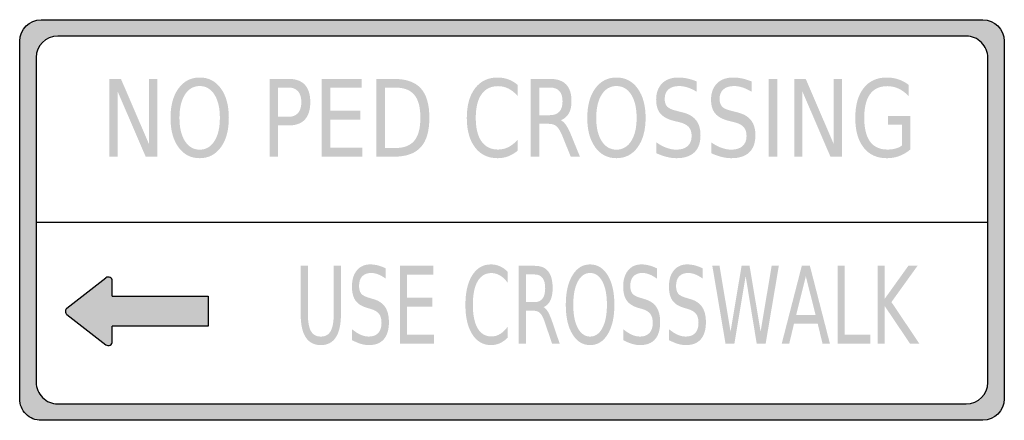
# Model space of a CAD drawing. Header units: inches. Extents: x -0.5 to 0.5, y -0.204 to 0.204.
import ezdxf

# ---------------------------------------------------------------- set-up
doc = ezdxf.new("R2010")
doc.units = ezdxf.units.IN
doc.header["$MEASUREMENT"] = 0

msp = doc.modelspace()

# ---------------------------------------------------------------- hatches: boundary and pattern name
h = msp.add_hatch(color=7)
edge = h.paths.add_edge_path()
edge.add_line((-0.47812, 0.20364), (0.47812, 0.20364))
edge.add_spline(control_points=[(0.47812, 0.20364), (0.4902, 0.20364), (0.5, 0.19385), (0.5, 0.18176)], knot_values=[0, 0, 0, 0, 1, 1, 1, 1], degree=3, periodic=0)
edge.add_line((0.5, 0.18176), (0.5, -0.18176))
edge.add_spline(control_points=[(0.5, -0.18176), (0.5, -0.19385), (0.4902, -0.20364), (0.47812, -0.20364)], knot_values=[0, 0, 0, 0, 1, 1, 1, 1], degree=3, periodic=0)
edge.add_line((0.47812, -0.20364), (-0.47812, -0.20364))
edge.add_spline(control_points=[(-0.47812, -0.20364), (-0.48392, -0.20364), (-0.48949, -0.20134), (-0.49359, -0.19724), (-0.49769, -0.19313), (-0.5, -0.18757), (-0.5, -0.18176)], knot_values=[0, 0, 0, 0, 1, 1, 1, 2, 2, 2, 2], degree=3, periodic=0)
edge.add_line((-0.5, -0.18176), (-0.5, 0.18176))
edge.add_spline(control_points=[(-0.5, 0.18176), (-0.5, 0.19385), (-0.4902, 0.20364), (-0.47812, 0.20364)], knot_values=[0, 0, 0, 0, 1, 1, 1, 1], degree=3, periodic=0)
edge = h.paths.add_edge_path(flags=0)
edge.add_line((0.46139, 0.18692), (-0.46139, 0.18692))
edge.add_spline(control_points=[(-0.46139, 0.18692), (-0.47348, 0.18692), (-0.48328, 0.17712), (-0.48328, 0.16504)], knot_values=[0, 0, 0, 0, 1, 1, 1, 1], degree=3, periodic=0)
edge.add_line((-0.48328, 0.16504), (-0.48328, -0.16504))
edge.add_spline(control_points=[(-0.48328, -0.16504), (-0.48328, -0.17084), (-0.48097, -0.17641), (-0.47687, -0.18051), (-0.47276, -0.18462), (-0.4672, -0.18692), (-0.46139, -0.18692)], knot_values=[0, 0, 0, 0, 1, 1, 1, 2, 2, 2, 2], degree=3, periodic=0)
edge.add_line((-0.46139, -0.18692), (0.46139, -0.18692))
edge.add_spline(control_points=[(0.46139, -0.18692), (0.47348, -0.18692), (0.48328, -0.17712), (0.48328, -0.16504)], knot_values=[0, 0, 0, 0, 1, 1, 1, 1], degree=3, periodic=0)
edge.add_line((0.48328, -0.16504), (0.48328, 0.16504))
edge.add_spline(control_points=[(0.48328, 0.16504), (0.48328, 0.17084), (0.48097, 0.17641), (0.47687, 0.18051), (0.47276, 0.18462), (0.4672, 0.18692), (0.46139, 0.18692)], knot_values=[0, 0, 0, 0, 1, 1, 1, 2, 2, 2, 2], degree=3, periodic=0)
for points in [[(-0.40884, 0.14343), (-0.39716, 0.14343), (-0.36875, 0.07728), (-0.36875, 0.14343), (-0.36037, 0.14343), (-0.36037, 0.06436), (-0.37204, 0.06436), (-0.40045, 0.13051), (-0.40045, 0.06436), (-0.40884, 0.06436), (-0.40884, 0.14343)], [(-0.19322, 0.14343), (-0.15276, 0.14343), (-0.15276, 0.13442), (-0.18455, 0.13442), (-0.18455, 0.11102), (-0.15404, 0.11102), (-0.15404, 0.10201), (-0.18455, 0.10201), (-0.18455, 0.07337), (-0.15195, 0.07337), (-0.15195, 0.06436), (-0.19322, 0.06436), (-0.19322, 0.14343)], [(0.26075, 0.14343), (0.26942, 0.14343), (0.26942, 0.06436), (0.26075, 0.06436), (0.26075, 0.14343)], [(0.28663, 0.14343), (0.29831, 0.14343), (0.32671, 0.07728), (0.32671, 0.14343), (0.3351, 0.14343), (0.3351, 0.06436), (0.32342, 0.06436), (0.29502, 0.13051), (0.29502, 0.06436), (0.28663, 0.06436), (0.28663, 0.14343)], [(-0.11373, -0.04658), (-0.08001, -0.04658), (-0.08001, -0.05559), (-0.1065, -0.05559), (-0.1065, -0.07899), (-0.08108, -0.07899), (-0.08108, -0.088), (-0.1065, -0.088), (-0.1065, -0.11665), (-0.07934, -0.11665), (-0.07934, -0.12565), (-0.11373, -0.12565), (-0.11373, -0.04658)], [(0.20345, -0.04658), (0.21076, -0.04658), (0.22196, -0.11342), (0.23316, -0.04658), (0.24126, -0.04658), (0.2525, -0.11342), (0.2637, -0.04658), (0.27101, -0.04658), (0.25763, -0.12565), (0.24853, -0.12565), (0.23729, -0.05702), (0.22589, -0.12565), (0.21684, -0.12565), (0.20345, -0.04658)], [(0.33063, -0.04658), (0.33785, -0.04658), (0.33785, -0.11665), (0.36383, -0.11665), (0.36383, -0.12565), (0.33063, -0.12565), (0.33063, -0.04658)], [(0.37138, -0.04658), (0.3786, -0.04658), (0.3786, -0.08), (0.40255, -0.04658), (0.41185, -0.04658), (0.38536, -0.08344), (0.41371, -0.12565), (0.40422, -0.12565), (0.3786, -0.08757), (0.3786, -0.12565), (0.37138, -0.12565), (0.37138, -0.04658)]]:
    msp.add_hatch(color=7).paths.add_polyline_path(points)
h = msp.add_hatch(color=7)
edge = h.paths.add_edge_path()
edge.add_spline(control_points=[(-0.31719, 0.14486), (-0.30819, 0.14486), (-0.30101, 0.14114), (-0.29564, 0.13371), (-0.29027, 0.12628), (-0.28759, 0.11631), (-0.28759, 0.10382), (-0.28759, 0.09135), (-0.29027, 0.08141), (-0.29564, 0.07397), (-0.30101, 0.06654), (-0.30819, 0.06283), (-0.31719, 0.06283), (-0.32618, 0.06283), (-0.33337, 0.06653), (-0.33875, 0.07395), (-0.34414, 0.08136), (-0.34683, 0.09132), (-0.34683, 0.10382), (-0.34683, 0.11631), (-0.34414, 0.12628), (-0.33875, 0.13371), (-0.33337, 0.14114), (-0.32618, 0.14486), (-0.31719, 0.14486)], knot_values=[0, 0, 0, 0, 1, 1, 1, 2, 2, 2, 3, 3, 3, 4, 4, 4, 5, 5, 5, 6, 6, 6, 7, 7, 7, 8, 8, 8, 8], degree=3, periodic=0)
edge = h.paths.add_edge_path(flags=0)
edge.add_spline(control_points=[(-0.31719, 0.13617), (-0.32348, 0.13617), (-0.32847, 0.13328), (-0.33217, 0.12749), (-0.33588, 0.1217), (-0.33773, 0.11381), (-0.33773, 0.10382), (-0.33773, 0.09386), (-0.33588, 0.08599), (-0.33217, 0.0802), (-0.32847, 0.07441), (-0.32348, 0.07151), (-0.31719, 0.07151), (-0.31089, 0.07151), (-0.30591, 0.07441), (-0.30222, 0.0802), (-0.29853, 0.08599), (-0.29669, 0.09386), (-0.29669, 0.10382), (-0.29669, 0.11381), (-0.29853, 0.1217), (-0.30222, 0.12749), (-0.30591, 0.13328), (-0.31089, 0.13617), (-0.31719, 0.13617)], knot_values=[0, 0, 0, 0, 1, 1, 1, 2, 2, 2, 3, 3, 3, 4, 4, 4, 5, 5, 5, 6, 6, 6, 7, 7, 7, 8, 8, 8, 8], degree=3, periodic=0)
h = msp.add_hatch(color=7)
edge = h.paths.add_edge_path()
edge.add_line((-0.24617, 0.14343), (-0.22663, 0.14343))
edge.add_spline(control_points=[(-0.22663, 0.14343), (-0.21945, 0.14343), (-0.21402, 0.14142), (-0.21035, 0.13742), (-0.20668, 0.13341), (-0.20485, 0.12754), (-0.20485, 0.11981), (-0.20485, 0.11201), (-0.20668, 0.10611), (-0.21035, 0.10212), (-0.21402, 0.09813), (-0.21945, 0.09614), (-0.22663, 0.09614)], knot_values=[0, 0, 0, 0, 1, 1, 1, 2, 2, 2, 3, 3, 3, 4, 4, 4, 4], degree=3, periodic=0)
edge.add_line((-0.22663, 0.09614), (-0.2375, 0.09614))
edge.add_line((-0.2375, 0.09614), (-0.2375, 0.06436))
edge.add_line((-0.2375, 0.06436), (-0.24617, 0.06436))
edge.add_line((-0.24617, 0.06436), (-0.24617, 0.14343))
edge = h.paths.add_edge_path(flags=0)
edge.add_line((-0.2375, 0.13464), (-0.2375, 0.10493))
edge.add_line((-0.2375, 0.10493), (-0.22663, 0.10493))
edge.add_spline(control_points=[(-0.22663, 0.10493), (-0.22259, 0.10493), (-0.21947, 0.10622), (-0.21726, 0.10879), (-0.21506, 0.11137), (-0.21395, 0.11504), (-0.21395, 0.11981), (-0.21395, 0.12454), (-0.21506, 0.12819), (-0.21726, 0.13077), (-0.21947, 0.13335), (-0.22259, 0.13464), (-0.22663, 0.13464)], knot_values=[0, 0, 0, 0, 1, 1, 1, 2, 2, 2, 3, 3, 3, 4, 4, 4, 4], degree=3, periodic=0)
edge.add_line((-0.22663, 0.13464), (-0.2375, 0.13464))
h = msp.add_hatch(color=7)
edge = h.paths.add_edge_path()
edge.add_line((-0.13774, 0.14343), (-0.11996, 0.14343))
edge.add_spline(control_points=[(-0.11996, 0.14343), (-0.10754, 0.14343), (-0.09843, 0.14024), (-0.09263, 0.13387), (-0.08683, 0.1275), (-0.08393, 0.11753), (-0.08393, 0.10397), (-0.08393, 0.09035), (-0.08685, 0.08034), (-0.09268, 0.07395), (-0.09851, 0.06756), (-0.1076, 0.06436), (-0.11996, 0.06436)], knot_values=[0, 0, 0, 0, 1, 1, 1, 2, 2, 2, 3, 3, 3, 4, 4, 4, 4], degree=3, periodic=0)
edge.add_line((-0.11996, 0.06436), (-0.13774, 0.06436))
edge.add_line((-0.13774, 0.06436), (-0.13774, 0.14343))
edge = h.paths.add_edge_path(flags=0)
edge.add_line((-0.12907, 0.13464), (-0.12907, 0.07315))
edge.add_line((-0.12907, 0.07315), (-0.11863, 0.07315))
edge.add_spline(control_points=[(-0.11863, 0.07315), (-0.1098, 0.07315), (-0.10332, 0.07562), (-0.09921, 0.08057), (-0.09509, 0.08551), (-0.09304, 0.09331), (-0.09304, 0.10397), (-0.09304, 0.11457), (-0.09509, 0.12232), (-0.09921, 0.12725), (-0.10332, 0.13217), (-0.1098, 0.13464), (-0.11863, 0.13464)], knot_values=[0, 0, 0, 0, 1, 1, 1, 2, 2, 2, 3, 3, 3, 4, 4, 4, 4], degree=3, periodic=0)
edge.add_line((-0.11863, 0.13464), (-0.12907, 0.13464))
h = msp.add_hatch(color=7)
edge = h.paths.add_edge_path()
edge.add_line((0.00572, 0.13734), (0.00572, 0.12606))
edge.add_spline(control_points=[(0.00572, 0.12606), (0.00279, 0.12941), (-0.00032, 0.13192), (-0.00362, 0.13358), (-0.00693, 0.13524), (-0.01044, 0.13607), (-0.01416, 0.13607), (-0.02147, 0.13607), (-0.02707, 0.1333), (-0.03096, 0.12778), (-0.03485, 0.12225), (-0.0368, 0.11427), (-0.0368, 0.10382), (-0.0368, 0.0934), (-0.03485, 0.08543), (-0.03096, 0.07991), (-0.02707, 0.07438), (-0.02147, 0.07162), (-0.01416, 0.07162), (-0.01044, 0.07162), (-0.00693, 0.07245), (-0.00362, 0.07411), (-0.00032, 0.07577), (0.00279, 0.07827), (0.00572, 0.08163)], knot_values=[0, 0, 0, 0, 1, 1, 1, 2, 2, 2, 3, 3, 3, 4, 4, 4, 5, 5, 5, 6, 6, 6, 7, 7, 7, 8, 8, 8, 8], degree=3, periodic=0)
edge.add_line((0.00572, 0.08163), (0.00572, 0.07045))
edge.add_spline(control_points=[(0.00572, 0.07045), (0.0027, 0.06791), (-0.00051, 0.066), (-0.00391, 0.06473), (-0.00731, 0.06346), (-0.01089, 0.06283), (-0.01463, 0.06283), (-0.02436, 0.06283), (-0.032, 0.06649), (-0.03756, 0.07382), (-0.04312, 0.08114), (-0.0459, 0.09114), (-0.0459, 0.10382), (-0.0459, 0.11652), (-0.04312, 0.12654), (-0.03756, 0.13387), (-0.032, 0.14119), (-0.02436, 0.14486), (-0.01463, 0.14486), (-0.01082, 0.14486), (-0.00722, 0.14423), (-0.00382, 0.14298), (-0.00042, 0.14172), (0.00276, 0.13984), (0.00572, 0.13734)], knot_values=[0, 0, 0, 0, 1, 1, 1, 2, 2, 2, 3, 3, 3, 4, 4, 4, 5, 5, 5, 6, 6, 6, 7, 7, 7, 8, 8, 8, 8], degree=3, periodic=0)
h = msp.add_hatch(color=7)
edge = h.paths.add_edge_path()
edge.add_spline(control_points=[(0.04947, 0.10143), (0.05134, 0.10066), (0.05316, 0.099), (0.0549, 0.09645), (0.05665, 0.09391), (0.05841, 0.09042), (0.06019, 0.08597)], knot_values=[0, 0, 0, 0, 1, 1, 1, 2, 2, 2, 2], degree=3, periodic=0)
edge.add_line((0.06019, 0.08597), (0.06901, 0.06436))
edge.add_line((0.06901, 0.06436), (0.05967, 0.06436))
edge.add_line((0.05967, 0.06436), (0.05147, 0.08464))
edge.add_spline(control_points=[(0.05147, 0.08464), (0.04937, 0.08994), (0.04733, 0.09345), (0.04535, 0.09518), (0.04336, 0.09691), (0.04065, 0.09778), (0.03722, 0.09778)], knot_values=[0, 0, 0, 0, 1, 1, 1, 2, 2, 2, 2], degree=3, periodic=0)
edge.add_line((0.03722, 0.09778), (0.02778, 0.09778))
edge.add_line((0.02778, 0.09778), (0.02778, 0.06436))
edge.add_line((0.02778, 0.06436), (0.01911, 0.06436))
edge.add_line((0.01911, 0.06436), (0.01911, 0.14343))
edge.add_line((0.01911, 0.14343), (0.03865, 0.14343))
edge.add_spline(control_points=[(0.03865, 0.14343), (0.04599, 0.14343), (0.05146, 0.14154), (0.05505, 0.13776), (0.05864, 0.13398), (0.06043, 0.12828), (0.06043, 0.12066), (0.06043, 0.11568), (0.0595, 0.11155), (0.05764, 0.10826), (0.05578, 0.10498), (0.05306, 0.1027), (0.04947, 0.10143)], knot_values=[0, 0, 0, 0, 1, 1, 1, 2, 2, 2, 3, 3, 3, 4, 4, 4, 4], degree=3, periodic=0)
edge = h.paths.add_edge_path(flags=0)
edge.add_line((0.02778, 0.13464), (0.02778, 0.10657))
edge.add_line((0.02778, 0.10657), (0.03865, 0.10657))
edge.add_spline(control_points=[(0.03865, 0.10657), (0.04284, 0.10657), (0.04601, 0.10776), (0.04813, 0.11014), (0.05026, 0.11253), (0.05133, 0.11603), (0.05133, 0.12066), (0.05133, 0.12528), (0.05026, 0.12877), (0.04813, 0.13111), (0.04601, 0.13346), (0.04284, 0.13464), (0.03865, 0.13464)], knot_values=[0, 0, 0, 0, 1, 1, 1, 2, 2, 2, 3, 3, 3, 4, 4, 4, 4], degree=3, periodic=0)
edge.add_line((0.03865, 0.13464), (0.02778, 0.13464))
h = msp.add_hatch(color=7)
edge = h.paths.add_edge_path()
edge.add_spline(control_points=[(0.10609, 0.14486), (0.11508, 0.14486), (0.12226, 0.14114), (0.12763, 0.13371), (0.133, 0.12628), (0.13569, 0.11631), (0.13569, 0.10382), (0.13569, 0.09135), (0.133, 0.08141), (0.12763, 0.07397), (0.12226, 0.06654), (0.11508, 0.06283), (0.10609, 0.06283), (0.0971, 0.06283), (0.08991, 0.06653), (0.08452, 0.07395), (0.07914, 0.08136), (0.07645, 0.09132), (0.07645, 0.10382), (0.07645, 0.11631), (0.07914, 0.12628), (0.08452, 0.13371), (0.08991, 0.14114), (0.0971, 0.14486), (0.10609, 0.14486)], knot_values=[0, 0, 0, 0, 1, 1, 1, 2, 2, 2, 3, 3, 3, 4, 4, 4, 5, 5, 5, 6, 6, 6, 7, 7, 7, 8, 8, 8, 8], degree=3, periodic=0)
edge = h.paths.add_edge_path(flags=0)
edge.add_spline(control_points=[(0.10609, 0.13617), (0.0998, 0.13617), (0.0948, 0.13328), (0.0911, 0.12749), (0.0874, 0.1217), (0.08555, 0.11381), (0.08555, 0.10382), (0.08555, 0.09386), (0.0874, 0.08599), (0.0911, 0.0802), (0.0948, 0.07441), (0.0998, 0.07151), (0.10609, 0.07151), (0.11238, 0.07151), (0.11737, 0.07441), (0.12106, 0.0802), (0.12474, 0.08599), (0.12658, 0.09386), (0.12658, 0.10382), (0.12658, 0.11381), (0.12474, 0.1217), (0.12106, 0.12749), (0.11737, 0.13328), (0.11238, 0.13617), (0.10609, 0.13617)], knot_values=[0, 0, 0, 0, 1, 1, 1, 2, 2, 2, 3, 3, 3, 4, 4, 4, 5, 5, 5, 6, 6, 6, 7, 7, 7, 8, 8, 8, 8], degree=3, periodic=0)
h = msp.add_hatch(color=7)
edge = h.paths.add_edge_path()
edge.add_line((0.18759, 0.14083), (0.18759, 0.1304))
edge.add_spline(control_points=[(0.18759, 0.1304), (0.18432, 0.13234), (0.18122, 0.13379), (0.1783, 0.13474), (0.17537, 0.13569), (0.17256, 0.13617), (0.16986, 0.13617), (0.16513, 0.13617), (0.16148, 0.13504), (0.15892, 0.13278), (0.15636, 0.13052), (0.15509, 0.12731), (0.15509, 0.12314), (0.15509, 0.11965), (0.15594, 0.11701), (0.15764, 0.11523), (0.15934, 0.11344), (0.16257, 0.11201), (0.16733, 0.11091)], knot_values=[0, 0, 0, 0, 1, 1, 1, 2, 2, 2, 3, 3, 3, 4, 4, 4, 5, 5, 5, 6, 6, 6, 6], degree=3, periodic=0)
edge.add_line((0.16733, 0.11091), (0.17253, 0.10959))
edge.add_spline(control_points=[(0.17253, 0.10959), (0.17901, 0.10807), (0.18379, 0.1054), (0.18685, 0.10156), (0.18992, 0.09773), (0.19145, 0.09261), (0.19145, 0.08618), (0.19145, 0.07852), (0.18938, 0.07271), (0.18523, 0.06876), (0.18108, 0.0648), (0.17499, 0.06283), (0.16695, 0.06283), (0.1639, 0.06283), (0.16067, 0.06325), (0.15725, 0.0641), (0.15384, 0.06495), (0.1503, 0.0662), (0.14665, 0.06786)], knot_values=[0, 0, 0, 0, 1, 1, 1, 2, 2, 2, 3, 3, 3, 4, 4, 4, 5, 5, 5, 6, 6, 6, 6], degree=3, periodic=0)
edge.add_line((0.14665, 0.06786), (0.14665, 0.07887))
edge.add_spline(control_points=[(0.14665, 0.07887), (0.15018, 0.07644), (0.15362, 0.0746), (0.15699, 0.07337), (0.16036, 0.07213), (0.16368, 0.07151), (0.16695, 0.07151), (0.17188, 0.07151), (0.17569, 0.07271), (0.17839, 0.07511), (0.18109, 0.07751), (0.18244, 0.08094), (0.18244, 0.08539), (0.18244, 0.08927), (0.18147, 0.09231), (0.17954, 0.09449), (0.1776, 0.09668), (0.17442, 0.09833), (0.17, 0.09942)], knot_values=[0, 0, 0, 0, 1, 1, 1, 2, 2, 2, 3, 3, 3, 4, 4, 4, 5, 5, 5, 6, 6, 6, 6], degree=3, periodic=0)
edge.add_line((0.17, 0.09942), (0.16476, 0.10069))
edge.add_spline(control_points=[(0.16476, 0.10069), (0.15828, 0.10228), (0.1536, 0.10477), (0.15072, 0.10816), (0.14785, 0.11155), (0.14641, 0.11626), (0.14641, 0.1223), (0.14641, 0.12929), (0.14841, 0.13479), (0.15239, 0.13882), (0.15638, 0.14284), (0.16187, 0.14486), (0.16886, 0.14486), (0.17188, 0.14486), (0.17494, 0.14452), (0.17806, 0.14385), (0.18117, 0.14318), (0.18435, 0.14217), (0.18759, 0.14083)], knot_values=[0, 0, 0, 0, 1, 1, 1, 2, 2, 2, 3, 3, 3, 4, 4, 4, 5, 5, 5, 6, 6, 6, 6], degree=3, periodic=0)
h = msp.add_hatch(color=7)
edge = h.paths.add_edge_path()
edge.add_line((0.24335, 0.14083), (0.24335, 0.1304))
edge.add_spline(control_points=[(0.24335, 0.1304), (0.24008, 0.13234), (0.23698, 0.13379), (0.23406, 0.13474), (0.23114, 0.13569), (0.22832, 0.13617), (0.22562, 0.13617), (0.22089, 0.13617), (0.21724, 0.13504), (0.21469, 0.13278), (0.21213, 0.13052), (0.21085, 0.12731), (0.21085, 0.12314), (0.21085, 0.11965), (0.2117, 0.11701), (0.2134, 0.11523), (0.2151, 0.11344), (0.21833, 0.11201), (0.2231, 0.11091)], knot_values=[0, 0, 0, 0, 1, 1, 1, 2, 2, 2, 3, 3, 3, 4, 4, 4, 5, 5, 5, 6, 6, 6, 6], degree=3, periodic=0)
edge.add_line((0.2231, 0.11091), (0.22829, 0.10959))
edge.add_spline(control_points=[(0.22829, 0.10959), (0.23477, 0.10807), (0.23955, 0.1054), (0.24261, 0.10156), (0.24568, 0.09773), (0.24721, 0.09261), (0.24721, 0.08618), (0.24721, 0.07852), (0.24514, 0.07271), (0.24099, 0.06876), (0.23685, 0.0648), (0.23076, 0.06283), (0.22272, 0.06283), (0.21967, 0.06283), (0.21643, 0.06325), (0.21302, 0.0641), (0.2096, 0.06495), (0.20607, 0.0662), (0.20241, 0.06786)], knot_values=[0, 0, 0, 0, 1, 1, 1, 2, 2, 2, 3, 3, 3, 4, 4, 4, 5, 5, 5, 6, 6, 6, 6], degree=3, periodic=0)
edge.add_line((0.20241, 0.06786), (0.20241, 0.07887))
edge.add_spline(control_points=[(0.20241, 0.07887), (0.20594, 0.07644), (0.20939, 0.0746), (0.21276, 0.07337), (0.21612, 0.07213), (0.21944, 0.07151), (0.22272, 0.07151), (0.22764, 0.07151), (0.23145, 0.07271), (0.23415, 0.07511), (0.23686, 0.07751), (0.23821, 0.08094), (0.23821, 0.08539), (0.23821, 0.08927), (0.23724, 0.09231), (0.2353, 0.09449), (0.23336, 0.09668), (0.23018, 0.09833), (0.22577, 0.09942)], knot_values=[0, 0, 0, 0, 1, 1, 1, 2, 2, 2, 3, 3, 3, 4, 4, 4, 5, 5, 5, 6, 6, 6, 6], degree=3, periodic=0)
edge.add_line((0.22577, 0.09942), (0.22052, 0.10069))
edge.add_spline(control_points=[(0.22052, 0.10069), (0.21404, 0.10228), (0.20936, 0.10477), (0.20649, 0.10816), (0.20361, 0.11155), (0.20217, 0.11626), (0.20217, 0.1223), (0.20217, 0.12929), (0.20417, 0.13479), (0.20816, 0.13882), (0.21214, 0.14284), (0.21763, 0.14486), (0.22462, 0.14486), (0.22764, 0.14486), (0.23071, 0.14452), (0.23382, 0.14385), (0.23694, 0.14318), (0.24011, 0.14217), (0.24335, 0.14083)], knot_values=[0, 0, 0, 0, 1, 1, 1, 2, 2, 2, 3, 3, 3, 4, 4, 4, 5, 5, 5, 6, 6, 6, 6], degree=3, periodic=0)
h = msp.add_hatch(color=7)
edge = h.paths.add_edge_path()
edge.add_line((0.39596, 0.07564), (0.39596, 0.09688))
edge.add_line((0.39596, 0.09688), (0.38181, 0.09688))
edge.add_line((0.38181, 0.09688), (0.38181, 0.10567))
edge.add_line((0.38181, 0.10567), (0.40454, 0.10567))
edge.add_line((0.40454, 0.10567), (0.40454, 0.07172))
edge.add_spline(control_points=[(0.40454, 0.07172), (0.40121, 0.06879), (0.39752, 0.06658), (0.39348, 0.06508), (0.38945, 0.06358), (0.38514, 0.06283), (0.38057, 0.06283), (0.37056, 0.06283), (0.36274, 0.06644), (0.3571, 0.07366), (0.35146, 0.08088), (0.34864, 0.09093), (0.34864, 0.10382), (0.34864, 0.11674), (0.35146, 0.12681), (0.3571, 0.13403), (0.36274, 0.14125), (0.37056, 0.14486), (0.38057, 0.14486), (0.38473, 0.14486), (0.38869, 0.14422), (0.39246, 0.14295), (0.39623, 0.14168), (0.3997, 0.13981), (0.40287, 0.13734)], knot_values=[0, 0, 0, 0, 1, 1, 1, 2, 2, 2, 3, 3, 3, 4, 4, 4, 5, 5, 5, 6, 6, 6, 7, 7, 7, 8, 8, 8, 8], degree=3, periodic=0)
edge.add_line((0.40287, 0.13734), (0.40287, 0.12595))
edge.add_spline(control_points=[(0.40287, 0.12595), (0.39966, 0.1293), (0.39626, 0.13183), (0.39265, 0.13352), (0.38904, 0.13522), (0.38526, 0.13607), (0.38128, 0.13607), (0.37347, 0.13607), (0.36759, 0.13336), (0.36365, 0.12796), (0.35971, 0.12256), (0.35774, 0.11451), (0.35774, 0.10382), (0.35774, 0.09315), (0.35971, 0.08512), (0.36365, 0.07972), (0.36759, 0.07432), (0.37347, 0.07162), (0.38128, 0.07162), (0.38437, 0.07162), (0.38711, 0.07194), (0.38951, 0.0726), (0.3919, 0.07325), (0.39406, 0.07427), (0.39596, 0.07564)], knot_values=[0, 0, 0, 0, 1, 1, 1, 2, 2, 2, 3, 3, 3, 4, 4, 4, 5, 5, 5, 6, 6, 6, 7, 7, 7, 8, 8, 8, 8], degree=3, periodic=0)
h = msp.add_hatch(color=7)
edge = h.paths.add_edge_path()
edge.add_line((-0.21461, -0.04658), (-0.20734, -0.04658))
edge.add_line((-0.20734, -0.04658), (-0.20734, -0.09462))
edge.add_spline(control_points=[(-0.20734, -0.09462), (-0.20734, -0.10309), (-0.20631, -0.10919), (-0.20423, -0.11291), (-0.20215, -0.11664), (-0.19879, -0.1185), (-0.19416, -0.1185), (-0.18953, -0.1185), (-0.18618, -0.11664), (-0.18411, -0.11291), (-0.18205, -0.10919), (-0.18101, -0.10309), (-0.18101, -0.09462)], knot_values=[0, 0, 0, 0, 1, 1, 1, 2, 2, 2, 3, 3, 3, 4, 4, 4, 4], degree=3, periodic=0)
edge.add_line((-0.18101, -0.09462), (-0.18101, -0.04658))
edge.add_line((-0.18101, -0.04658), (-0.17374, -0.04658))
edge.add_line((-0.17374, -0.04658), (-0.17374, -0.09594))
edge.add_spline(control_points=[(-0.17374, -0.09594), (-0.17374, -0.10625), (-0.17547, -0.11403), (-0.17891, -0.11929), (-0.18235, -0.12455), (-0.18743, -0.12718), (-0.19416, -0.12718), (-0.20091, -0.12718), (-0.20601, -0.12455), (-0.20945, -0.11929), (-0.21289, -0.11403), (-0.21461, -0.10625), (-0.21461, -0.09594)], knot_values=[0, 0, 0, 0, 1, 1, 1, 2, 2, 2, 3, 3, 3, 4, 4, 4, 4], degree=3, periodic=0)
edge.add_line((-0.21461, -0.09594), (-0.21461, -0.04658))
h = msp.add_hatch(color=7)
edge = h.paths.add_edge_path()
edge.add_line((-0.12823, -0.04918), (-0.12823, -0.05961))
edge.add_spline(control_points=[(-0.12823, -0.05961), (-0.13096, -0.05767), (-0.13354, -0.05622), (-0.13597, -0.05527), (-0.13841, -0.05432), (-0.14075, -0.05384), (-0.143, -0.05384), (-0.14695, -0.05384), (-0.14999, -0.05497), (-0.15212, -0.05723), (-0.15425, -0.05949), (-0.15532, -0.0627), (-0.15532, -0.06687), (-0.15532, -0.07036), (-0.15461, -0.073), (-0.15319, -0.07478), (-0.15177, -0.07657), (-0.14908, -0.07801), (-0.14511, -0.0791)], knot_values=[0, 0, 0, 0, 1, 1, 1, 2, 2, 2, 3, 3, 3, 4, 4, 4, 5, 5, 5, 6, 6, 6, 6], degree=3, periodic=0)
edge.add_line((-0.14511, -0.0791), (-0.14078, -0.08042))
edge.add_spline(control_points=[(-0.14078, -0.08042), (-0.13538, -0.08194), (-0.1314, -0.08462), (-0.12884, -0.08845), (-0.12629, -0.09228), (-0.12501, -0.0974), (-0.12501, -0.10383), (-0.12501, -0.11149), (-0.12674, -0.1173), (-0.13019, -0.12125), (-0.13365, -0.12521), (-0.13873, -0.12718), (-0.14543, -0.12718), (-0.14797, -0.12718), (-0.15066, -0.12676), (-0.15351, -0.12591), (-0.15635, -0.12507), (-0.1593, -0.12381), (-0.16235, -0.12215)], knot_values=[0, 0, 0, 0, 1, 1, 1, 2, 2, 2, 3, 3, 3, 4, 4, 4, 5, 5, 5, 6, 6, 6, 6], degree=3, periodic=0)
edge.add_line((-0.16235, -0.12215), (-0.16235, -0.11114))
edge.add_spline(control_points=[(-0.16235, -0.11114), (-0.15941, -0.11357), (-0.15653, -0.11541), (-0.15373, -0.11665), (-0.15092, -0.11788), (-0.14815, -0.1185), (-0.14543, -0.1185), (-0.14132, -0.1185), (-0.13814, -0.1173), (-0.13589, -0.1149), (-0.13364, -0.1125), (-0.13252, -0.10907), (-0.13252, -0.10462), (-0.13252, -0.10074), (-0.13333, -0.0977), (-0.13494, -0.09552), (-0.13656, -0.09333), (-0.1392, -0.09169), (-0.14288, -0.09059)], knot_values=[0, 0, 0, 0, 1, 1, 1, 2, 2, 2, 3, 3, 3, 4, 4, 4, 5, 5, 5, 6, 6, 6, 6], degree=3, periodic=0)
edge.add_line((-0.14288, -0.09059), (-0.14725, -0.08932))
edge.add_spline(control_points=[(-0.14725, -0.08932), (-0.15265, -0.08773), (-0.15655, -0.08524), (-0.15895, -0.08185), (-0.16135, -0.07846), (-0.16254, -0.07375), (-0.16254, -0.06771), (-0.16254, -0.06072), (-0.16088, -0.05522), (-0.15756, -0.05119), (-0.15424, -0.04717), (-0.14966, -0.04515), (-0.14384, -0.04515), (-0.14132, -0.04515), (-0.13877, -0.04549), (-0.13617, -0.04616), (-0.13358, -0.04683), (-0.13093, -0.04784), (-0.12823, -0.04918)], knot_values=[0, 0, 0, 0, 1, 1, 1, 2, 2, 2, 3, 3, 3, 4, 4, 4, 5, 5, 5, 6, 6, 6, 6], degree=3, periodic=0)
h = msp.add_hatch(color=7)
edge = h.paths.add_edge_path()
edge.add_line((-0.00431, -0.05267), (-0.00431, -0.06395))
edge.add_spline(control_points=[(-0.00431, -0.06395), (-0.00675, -0.0606), (-0.00934, -0.05809), (-0.01209, -0.05643), (-0.01485, -0.05477), (-0.01777, -0.05395), (-0.02087, -0.05395), (-0.02696, -0.05395), (-0.03163, -0.05671), (-0.03487, -0.06223), (-0.03812, -0.06776), (-0.03974, -0.07575), (-0.03974, -0.0862), (-0.03974, -0.09661), (-0.03812, -0.10458), (-0.03487, -0.11011), (-0.03163, -0.11563), (-0.02696, -0.11839), (-0.02087, -0.11839), (-0.01777, -0.11839), (-0.01485, -0.11756), (-0.01209, -0.1159), (-0.00934, -0.11424), (-0.00675, -0.11174), (-0.00431, -0.10838)], knot_values=[0, 0, 0, 0, 1, 1, 1, 2, 2, 2, 3, 3, 3, 4, 4, 4, 5, 5, 5, 6, 6, 6, 7, 7, 7, 8, 8, 8, 8], degree=3, periodic=0)
edge.add_line((-0.00431, -0.10838), (-0.00431, -0.11956))
edge.add_spline(control_points=[(-0.00431, -0.11956), (-0.00683, -0.1221), (-0.0095, -0.12401), (-0.01233, -0.12528), (-0.01517, -0.12655), (-0.01814, -0.12718), (-0.02127, -0.12718), (-0.02937, -0.12718), (-0.03574, -0.12352), (-0.04037, -0.1162), (-0.04501, -0.10887), (-0.04732, -0.09887), (-0.04732, -0.0862), (-0.04732, -0.07349), (-0.04501, -0.06347), (-0.04037, -0.05614), (-0.03574, -0.04882), (-0.02937, -0.04515), (-0.02127, -0.04515), (-0.01809, -0.04515), (-0.01509, -0.04578), (-0.01225, -0.04703), (-0.00942, -0.04829), (-0.00677, -0.05017), (-0.00431, -0.05267)], knot_values=[0, 0, 0, 0, 1, 1, 1, 2, 2, 2, 3, 3, 3, 4, 4, 4, 5, 5, 5, 6, 6, 6, 7, 7, 7, 8, 8, 8, 8], degree=3, periodic=0)
h = msp.add_hatch(color=7)
edge = h.paths.add_edge_path()
edge.add_spline(control_points=[(0.03215, -0.08858), (0.03371, -0.08936), (0.03522, -0.09101), (0.03668, -0.09356), (0.03813, -0.0961), (0.0396, -0.09959), (0.04109, -0.10404)], knot_values=[0, 0, 0, 0, 1, 1, 1, 2, 2, 2, 2], degree=3, periodic=0)
edge.add_line((0.04109, -0.10404), (0.04843, -0.12565))
edge.add_line((0.04843, -0.12565), (0.04065, -0.12565))
edge.add_line((0.04065, -0.12565), (0.03382, -0.10537))
edge.add_spline(control_points=[(0.03382, -0.10537), (0.03207, -0.10007), (0.03037, -0.09656), (0.02871, -0.09483), (0.02706, -0.0931), (0.0248, -0.09223), (0.02194, -0.09223)], knot_values=[0, 0, 0, 0, 1, 1, 1, 2, 2, 2, 2], degree=3, periodic=0)
edge.add_line((0.02194, -0.09223), (0.01408, -0.09223))
edge.add_line((0.01408, -0.09223), (0.01408, -0.12565))
edge.add_line((0.01408, -0.12565), (0.00685, -0.12565))
edge.add_line((0.00685, -0.12565), (0.00685, -0.04658))
edge.add_line((0.00685, -0.04658), (0.02313, -0.04658))
edge.add_spline(control_points=[(0.02313, -0.04658), (0.02925, -0.04658), (0.03381, -0.04847), (0.0368, -0.05225), (0.03979, -0.05603), (0.04129, -0.06173), (0.04129, -0.06936), (0.04129, -0.07433), (0.04051, -0.07846), (0.03896, -0.08175), (0.03741, -0.08503), (0.03514, -0.08731), (0.03215, -0.08858)], knot_values=[0, 0, 0, 0, 1, 1, 1, 2, 2, 2, 3, 3, 3, 4, 4, 4, 4], degree=3, periodic=0)
edge = h.paths.add_edge_path(flags=0)
edge.add_line((0.01408, -0.05538), (0.01408, -0.08344))
edge.add_line((0.01408, -0.08344), (0.02313, -0.08344))
edge.add_spline(control_points=[(0.02313, -0.08344), (0.02663, -0.08344), (0.02926, -0.08225), (0.03104, -0.07987), (0.03281, -0.07748), (0.0337, -0.07398), (0.0337, -0.06936), (0.0337, -0.06473), (0.03281, -0.06124), (0.03104, -0.0589), (0.02926, -0.05655), (0.02663, -0.05538), (0.02313, -0.05538)], knot_values=[0, 0, 0, 0, 1, 1, 1, 2, 2, 2, 3, 3, 3, 4, 4, 4, 4], degree=3, periodic=0)
edge.add_line((0.02313, -0.05538), (0.01408, -0.05538))
h = msp.add_hatch(color=7)
edge = h.paths.add_edge_path()
edge.add_spline(control_points=[(0.07933, -0.04515), (0.08683, -0.04515), (0.09281, -0.04887), (0.09729, -0.0563), (0.10176, -0.06373), (0.104, -0.0737), (0.104, -0.0862), (0.104, -0.09866), (0.10176, -0.10861), (0.09729, -0.11604), (0.09281, -0.12347), (0.08683, -0.12718), (0.07933, -0.12718), (0.07184, -0.12718), (0.06585, -0.12348), (0.06136, -0.11606), (0.05687, -0.10865), (0.05463, -0.09869), (0.05463, -0.0862), (0.05463, -0.0737), (0.05687, -0.06373), (0.06136, -0.0563), (0.06585, -0.04887), (0.07184, -0.04515), (0.07933, -0.04515)], knot_values=[0, 0, 0, 0, 1, 1, 1, 2, 2, 2, 3, 3, 3, 4, 4, 4, 5, 5, 5, 6, 6, 6, 7, 7, 7, 8, 8, 8, 8], degree=3, periodic=0)
edge = h.paths.add_edge_path(flags=0)
edge.add_spline(control_points=[(0.07933, -0.05384), (0.07409, -0.05384), (0.06993, -0.05673), (0.06684, -0.06252), (0.06376, -0.06831), (0.06222, -0.0762), (0.06222, -0.0862), (0.06222, -0.09615), (0.06376, -0.10402), (0.06684, -0.10981), (0.06993, -0.1156), (0.07409, -0.1185), (0.07933, -0.1185), (0.08458, -0.1185), (0.08873, -0.1156), (0.09181, -0.10981), (0.09488, -0.10402), (0.09641, -0.09615), (0.09641, -0.0862), (0.09641, -0.0762), (0.09488, -0.06831), (0.09181, -0.06252), (0.08873, -0.05673), (0.08458, -0.05384), (0.07933, -0.05384)], knot_values=[0, 0, 0, 0, 1, 1, 1, 2, 2, 2, 3, 3, 3, 4, 4, 4, 5, 5, 5, 6, 6, 6, 7, 7, 7, 8, 8, 8, 8], degree=3, periodic=0)
h = msp.add_hatch(color=7)
edge = h.paths.add_edge_path()
edge.add_line((0.14725, -0.04918), (0.14725, -0.05961))
edge.add_spline(control_points=[(0.14725, -0.05961), (0.14452, -0.05767), (0.14194, -0.05622), (0.13951, -0.05527), (0.13707, -0.05432), (0.13473, -0.05384), (0.13248, -0.05384), (0.12853, -0.05384), (0.12549, -0.05497), (0.12336, -0.05723), (0.12123, -0.05949), (0.12016, -0.0627), (0.12016, -0.06687), (0.12016, -0.07036), (0.12087, -0.073), (0.12229, -0.07478), (0.12371, -0.07657), (0.1264, -0.07801), (0.13037, -0.0791)], knot_values=[0, 0, 0, 0, 1, 1, 1, 2, 2, 2, 3, 3, 3, 4, 4, 4, 5, 5, 5, 6, 6, 6, 6], degree=3, periodic=0)
edge.add_line((0.13037, -0.0791), (0.1347, -0.08042))
edge.add_spline(control_points=[(0.1347, -0.08042), (0.1401, -0.08194), (0.14408, -0.08462), (0.14664, -0.08845), (0.14919, -0.09228), (0.15047, -0.0974), (0.15047, -0.10383), (0.15047, -0.11149), (0.14874, -0.1173), (0.14529, -0.12125), (0.14183, -0.12521), (0.13675, -0.12718), (0.13005, -0.12718), (0.12751, -0.12718), (0.12482, -0.12676), (0.12197, -0.12591), (0.11912, -0.12507), (0.11618, -0.12381), (0.11313, -0.12215)], knot_values=[0, 0, 0, 0, 1, 1, 1, 2, 2, 2, 3, 3, 3, 4, 4, 4, 5, 5, 5, 6, 6, 6, 6], degree=3, periodic=0)
edge.add_line((0.11313, -0.12215), (0.11313, -0.11114))
edge.add_spline(control_points=[(0.11313, -0.11114), (0.11607, -0.11357), (0.11895, -0.11541), (0.12175, -0.11665), (0.12456, -0.11788), (0.12733, -0.1185), (0.13005, -0.1185), (0.13416, -0.1185), (0.13734, -0.1173), (0.13959, -0.1149), (0.14184, -0.1125), (0.14296, -0.10907), (0.14296, -0.10462), (0.14296, -0.10074), (0.14215, -0.0977), (0.14054, -0.09552), (0.13892, -0.09333), (0.13628, -0.09169), (0.1326, -0.09059)], knot_values=[0, 0, 0, 0, 1, 1, 1, 2, 2, 2, 3, 3, 3, 4, 4, 4, 5, 5, 5, 6, 6, 6, 6], degree=3, periodic=0)
edge.add_line((0.1326, -0.09059), (0.12823, -0.08932))
edge.add_spline(control_points=[(0.12823, -0.08932), (0.12283, -0.08773), (0.11893, -0.08524), (0.11653, -0.08185), (0.11413, -0.07846), (0.11294, -0.07375), (0.11294, -0.06771), (0.11294, -0.06072), (0.1146, -0.05522), (0.11792, -0.05119), (0.12124, -0.04717), (0.12582, -0.04515), (0.13164, -0.04515), (0.13416, -0.04515), (0.13671, -0.04549), (0.13931, -0.04616), (0.1419, -0.04683), (0.14455, -0.04784), (0.14725, -0.04918)], knot_values=[0, 0, 0, 0, 1, 1, 1, 2, 2, 2, 3, 3, 3, 4, 4, 4, 5, 5, 5, 6, 6, 6, 6], degree=3, periodic=0)
h = msp.add_hatch(color=7)
edge = h.paths.add_edge_path()
edge.add_line((0.19372, -0.04918), (0.19372, -0.05961))
edge.add_spline(control_points=[(0.19372, -0.05961), (0.19099, -0.05767), (0.18841, -0.05622), (0.18598, -0.05527), (0.18354, -0.05432), (0.1812, -0.05384), (0.17895, -0.05384), (0.175, -0.05384), (0.17196, -0.05497), (0.16983, -0.05723), (0.1677, -0.05949), (0.16663, -0.0627), (0.16663, -0.06687), (0.16663, -0.07036), (0.16734, -0.073), (0.16876, -0.07478), (0.17017, -0.07657), (0.17287, -0.07801), (0.17684, -0.0791)], knot_values=[0, 0, 0, 0, 1, 1, 1, 2, 2, 2, 3, 3, 3, 4, 4, 4, 5, 5, 5, 6, 6, 6, 6], degree=3, periodic=0)
edge.add_line((0.17684, -0.0791), (0.18117, -0.08042))
edge.add_spline(control_points=[(0.18117, -0.08042), (0.18657, -0.08194), (0.19055, -0.08462), (0.1931, -0.08845), (0.19566, -0.09228), (0.19694, -0.0974), (0.19694, -0.10383), (0.19694, -0.11149), (0.19521, -0.1173), (0.19175, -0.12125), (0.1883, -0.12521), (0.18322, -0.12718), (0.17652, -0.12718), (0.17398, -0.12718), (0.17129, -0.12676), (0.16844, -0.12591), (0.16559, -0.12507), (0.16265, -0.12381), (0.1596, -0.12215)], knot_values=[0, 0, 0, 0, 1, 1, 1, 2, 2, 2, 3, 3, 3, 4, 4, 4, 5, 5, 5, 6, 6, 6, 6], degree=3, periodic=0)
edge.add_line((0.1596, -0.12215), (0.1596, -0.11114))
edge.add_spline(control_points=[(0.1596, -0.11114), (0.16254, -0.11357), (0.16542, -0.11541), (0.16822, -0.11665), (0.17103, -0.11788), (0.1738, -0.1185), (0.17652, -0.1185), (0.18063, -0.1185), (0.1838, -0.1173), (0.18606, -0.1149), (0.18831, -0.1125), (0.18943, -0.10907), (0.18943, -0.10462), (0.18943, -0.10074), (0.18862, -0.0977), (0.18701, -0.09552), (0.18539, -0.09333), (0.18275, -0.09169), (0.17906, -0.09059)], knot_values=[0, 0, 0, 0, 1, 1, 1, 2, 2, 2, 3, 3, 3, 4, 4, 4, 5, 5, 5, 6, 6, 6, 6], degree=3, periodic=0)
edge.add_line((0.17906, -0.09059), (0.1747, -0.08932))
edge.add_spline(control_points=[(0.1747, -0.08932), (0.16929, -0.08773), (0.1654, -0.08524), (0.163, -0.08185), (0.1606, -0.07846), (0.1594, -0.07375), (0.1594, -0.06771), (0.1594, -0.06072), (0.16107, -0.05522), (0.16439, -0.05119), (0.16771, -0.04717), (0.17229, -0.04515), (0.17811, -0.04515), (0.18063, -0.04515), (0.18318, -0.04549), (0.18578, -0.04616), (0.18837, -0.04683), (0.19102, -0.04784), (0.19372, -0.04918)], knot_values=[0, 0, 0, 0, 1, 1, 1, 2, 2, 2, 3, 3, 3, 4, 4, 4, 5, 5, 5, 6, 6, 6, 6], degree=3, periodic=0)
h = msp.add_hatch(color=7)
h.paths.add_polyline_path([(0.29432, -0.04658), (0.30255, -0.04658), (0.32288, -0.12565), (0.31537, -0.12565), (0.31049, -0.10537), (0.28642, -0.10537), (0.28158, -0.12565), (0.27395, -0.12565), (0.29432, -0.04658)])
h.paths.add_polyline_path([(0.29842, -0.05712), (0.28861, -0.09647), (0.30827, -0.09647), (0.29842, -0.05712)], flags=0)
h = msp.add_hatch(color=7)
edge = h.paths.add_edge_path()
edge.add_line((-0.40592, -0.07754), (-0.40592, -0.062))
edge.add_spline(control_points=[(-0.40592, -0.062), (-0.40592, -0.06047), (-0.4068, -0.05907), (-0.40818, -0.05839), (-0.40955, -0.05772), (-0.4112, -0.05788), (-0.41241, -0.05883)], knot_values=[0, 0, 0, 0, 1, 1, 1, 2, 2, 2, 2], degree=3, periodic=0)
edge.add_line((-0.41241, -0.05883), (-0.45204, -0.08962))
edge.add_spline(control_points=[(-0.45204, -0.08962), (-0.45302, -0.09038), (-0.4536, -0.09155), (-0.4536, -0.09279), (-0.4536, -0.09403), (-0.45302, -0.09521), (-0.45204, -0.09597)], knot_values=[0, 0, 0, 0, 1, 1, 1, 2, 2, 2, 2], degree=3, periodic=0)
edge.add_line((-0.45204, -0.09597), (-0.41241, -0.12676))
edge.add_spline(control_points=[(-0.41241, -0.12676), (-0.4112, -0.1277), (-0.40955, -0.12787), (-0.40818, -0.12719), (-0.4068, -0.12652), (-0.40592, -0.12512), (-0.40592, -0.12358)], knot_values=[0, 0, 0, 0, 1, 1, 1, 2, 2, 2, 2], degree=3, periodic=0)
edge.add_line((-0.40592, -0.12358), (-0.40592, -0.10805))
edge.add_line((-0.40592, -0.10805), (-0.30874, -0.10805))
edge.add_line((-0.30874, -0.10805), (-0.30874, -0.07754))
edge.add_line((-0.30874, -0.07754), (-0.40592, -0.07754))

# ---------------------------------------------------------------- linework, layer by layer
at = {"color": 7}
for p, q in [((-0.48328, -0.00228), (0.48328, -0.00228)), ((-0.45204, -0.08962), (-0.41241, -0.05883)), ((-0.40592, -0.07754), (-0.40592, -0.062)), ((-0.40592, -0.07754), (-0.30874, -0.07754)), ((-0.30874, -0.07754), (-0.30874, -0.10805)), ((-0.45204, -0.09597), (-0.41241, -0.12676)), ((-0.30874, -0.10805), (-0.40592, -0.10805)), ((-0.40592, -0.12358), (-0.40592, -0.10805))]:
    msp.add_line(p, q, dxfattribs=at)
for points in [[(-0.47812, 0.20364), (0.47812, 0.20364)], [(-0.5, -0.18176), (-0.5, 0.18176)], [(0.46139, 0.18692), (-0.46139, 0.18692)], [(0.5, 0.18176), (0.5, -0.18176)], [(-0.48328, 0.16504), (-0.48328, -0.16504)], [(0.48328, -0.16504), (0.48328, 0.16504)], [(-0.46139, -0.18692), (0.46139, -0.18692)], [(0.47812, -0.20364), (-0.47812, -0.20364)]]:
    msp.add_lwpolyline(points, dxfattribs=at)
for points in [[(-0.5, 0.18176), (-0.5, 0.19385), (-0.4902, 0.20364), (-0.47812, 0.20364)], [(0.47812, 0.20364), (0.4902, 0.20364), (0.5, 0.19385), (0.5, 0.18176)], [(-0.46139, 0.18692), (-0.47348, 0.18692), (-0.48328, 0.17712), (-0.48328, 0.16504)], [(0.46139, -0.18692), (0.47348, -0.18692), (0.48328, -0.17712), (0.48328, -0.16504)], [(0.5, -0.18176), (0.5, -0.19385), (0.4902, -0.20364), (0.47812, -0.20364)]]:
    msp.add_open_spline(points, degree=3, dxfattribs=at)
for points in [[(0.48328, 0.16504), (0.48328, 0.17084), (0.48097, 0.17641), (0.47687, 0.18051), (0.47276, 0.18462), (0.4672, 0.18692), (0.46139, 0.18692)], [(-0.40592, -0.062), (-0.40592, -0.06047), (-0.4068, -0.05907), (-0.40818, -0.05839), (-0.40955, -0.05772), (-0.4112, -0.05788), (-0.41241, -0.05883)], [(-0.45204, -0.08962), (-0.45302, -0.09038), (-0.4536, -0.09155), (-0.4536, -0.09279), (-0.4536, -0.09403), (-0.45302, -0.09521), (-0.45204, -0.09597)], [(-0.41241, -0.12676), (-0.4112, -0.1277), (-0.40955, -0.12787), (-0.40818, -0.12719), (-0.4068, -0.12652), (-0.40592, -0.12512), (-0.40592, -0.12358)], [(-0.48328, -0.16504), (-0.48328, -0.17084), (-0.48097, -0.17641), (-0.47687, -0.18051), (-0.47276, -0.18462), (-0.4672, -0.18692), (-0.46139, -0.18692)], [(-0.47812, -0.20364), (-0.48392, -0.20364), (-0.48949, -0.20134), (-0.49359, -0.19724), (-0.49769, -0.19313), (-0.5, -0.18757), (-0.5, -0.18176)]]:
    msp.add_open_spline(points, degree=3, knots=[0, 0, 0, 0, 1, 1, 1, 2, 2, 2, 2], dxfattribs=at)

doc.saveas('drawing.dxf')
